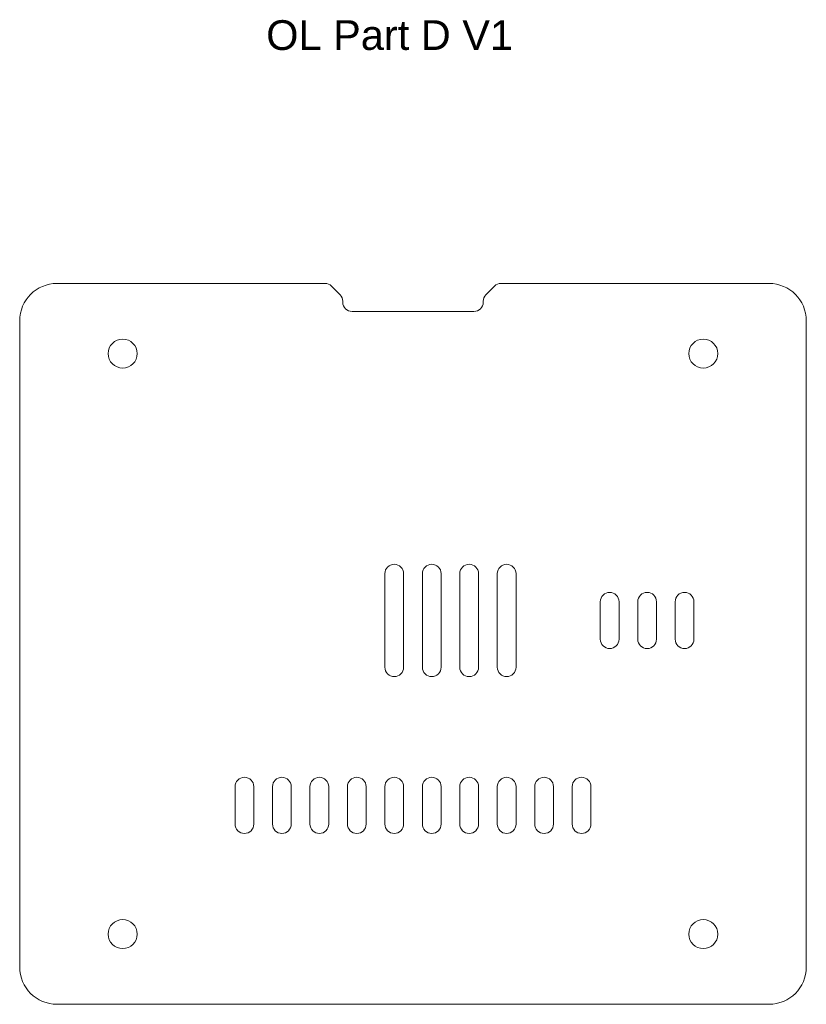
# Model space of a CAD drawing. Header units: inches. Extents: x 4.07 to 7.37, y 2.15 to 6.29.
import ezdxf

# ---------------------------------------------------------------- set-up
doc = ezdxf.new("R2010")
doc.units = ezdxf.units.IN
doc.header["$MEASUREMENT"] = 0
doc.layers.add('CONTINUOUS', color=7, linetype='Continuous', lineweight=0)
doc.layers.add('VISIBLE', color=7, linetype='Continuous', lineweight=0)

msp = doc.modelspace()

# ---------------------------------------------------------------- linework, layer by layer
at = {"layer": 'VISIBLE'}
for p, q in [((4.2225, 5.1806), (5.348, 5.1806)), ((6.0892, 5.1806), (7.2147, 5.1806)), ((5.4118, 5.1331), (5.3758, 5.1691)), ((6.0614, 5.1691), (6.0254, 5.1331)), ((5.4233, 5.1019), (5.4233, 5.1053)), ((6.0139, 5.1053), (6.0139, 5.1019)), ((5.9745, 5.0625), (5.4627, 5.0625)), ((4.0651, 2.3066), (4.0651, 5.0232)), ((7.3722, 5.0232), (7.3722, 2.3066)), ((5.6005, 3.5665), (5.6005, 3.9602)), ((5.6792, 3.9602), (5.6792, 3.5665)), ((5.758, 3.5665), (5.758, 3.9602)), ((5.8367, 3.9602), (5.8367, 3.5665)), ((5.9155, 3.5665), (5.9155, 3.9602)), ((5.9942, 3.9602), (5.9942, 3.5665)), ((6.0729, 3.5665), (6.0729, 3.9602)), ((6.1517, 3.9602), (6.1517, 3.5665)), ((6.506, 3.6846), (6.506, 3.8421)), ((6.5847, 3.8421), (6.5847, 3.6846)), ((6.6635, 3.6846), (6.6635, 3.8421)), ((6.7422, 3.8421), (6.7422, 3.6846)), ((6.821, 3.6846), (6.821, 3.8421)), ((6.8997, 3.8421), (6.8997, 3.6846)), ((4.9706, 2.907), (4.9706, 3.0645)), ((5.0493, 3.0645), (5.0493, 2.907)), ((5.1281, 2.907), (5.1281, 3.0645)), ((5.2068, 3.0645), (5.2068, 2.907)), ((5.2855, 2.907), (5.2855, 3.0645)), ((5.3643, 3.0645), (5.3643, 2.907)), ((5.443, 2.907), (5.443, 3.0645)), ((5.5218, 3.0645), (5.5218, 2.907)), ((5.6005, 2.907), (5.6005, 3.0645)), ((5.6792, 3.0645), (5.6792, 2.907)), ((5.758, 2.907), (5.758, 3.0645)), ((5.8367, 3.0645), (5.8367, 2.907)), ((5.9155, 2.907), (5.9155, 3.0645)), ((5.9942, 3.0645), (5.9942, 2.907)), ((6.0729, 2.907), (6.0729, 3.0645)), ((6.1517, 3.0645), (6.1517, 2.907)), ((6.2304, 2.907), (6.2304, 3.0645)), ((6.3092, 3.0645), (6.3092, 2.907)), ((6.3879, 2.907), (6.3879, 3.0645)), ((6.4666, 3.0645), (6.4666, 2.907)), ((7.2147, 2.1492), (4.2225, 2.1492))]:
    msp.add_line(p, q, dxfattribs=at)
for centre in [(4.4981, 4.8854), (6.9391, 4.8854), (4.4981, 2.4444), (6.9391, 2.4444)]:
    msp.add_circle(centre, 0.061, dxfattribs=at)
for centre, radius, start, end in [((4.2225, 5.0232), 0.1575, 90, 180), ((5.348, 5.1413), 0.0394, 45, 90), ((6.0892, 5.1413), 0.0394, 90, 135), ((7.2147, 5.0232), 0.1575, 0, 90), ((5.384, 5.1053), 0.0394, 0, 45), ((5.4627, 5.1019), 0.0394, 180, 270), ((5.9745, 5.1019), 0.0394, 270, 0), ((6.0533, 5.1053), 0.0394, 135, 180), ((5.6399, 3.9602), 0.0394, 0, 180), ((5.7973, 3.9602), 0.0394, 0, 180), ((5.9548, 3.9602), 0.0394, 0, 180), ((6.1123, 3.9602), 0.0394, 0, 180), ((6.5454, 3.8421), 0.0394, 0, 180), ((6.7029, 3.8421), 0.0394, 0, 180), ((6.8603, 3.8421), 0.0394, 0, 180), ((6.5454, 3.6846), 0.0394, 180, 0), ((6.7029, 3.6846), 0.0394, 180, 0), ((6.8603, 3.6846), 0.0394, 180, 0), ((5.6399, 3.5665), 0.0394, 180, 0), ((5.7973, 3.5665), 0.0394, 180, 0), ((5.9548, 3.5665), 0.0394, 180, 0), ((6.1123, 3.5665), 0.0394, 180, 0), ((5.0099, 3.0645), 0.0394, 0, 180), ((5.1674, 3.0645), 0.0394, 0, 180), ((5.3249, 3.0645), 0.0394, 0, 180), ((5.4824, 3.0645), 0.0394, 0, 180), ((5.6399, 3.0645), 0.0394, 0, 180), ((5.7973, 3.0645), 0.0394, 0, 180), ((5.9548, 3.0645), 0.0394, 0, 180), ((6.1123, 3.0645), 0.0394, 0, 180), ((6.2698, 3.0645), 0.0394, 0, 180), ((6.4273, 3.0645), 0.0394, 0, 180), ((5.0099, 2.907), 0.0394, 180, 0), ((5.1674, 2.907), 0.0394, 180, 0), ((5.3249, 2.907), 0.0394, 180, 0), ((5.4824, 2.907), 0.0394, 180, 0), ((5.6399, 2.907), 0.0394, 180, 0), ((5.7973, 2.907), 0.0394, 180, 0), ((5.9548, 2.907), 0.0394, 180, 0), ((6.1123, 2.907), 0.0394, 180, 0), ((6.2698, 2.907), 0.0394, 180, 0), ((6.4273, 2.907), 0.0394, 180, 0), ((4.2225, 2.3066), 0.1575, 180, 270), ((7.2147, 2.3066), 0.1575, 270, 0)]:
    msp.add_arc(centre, radius, start, end, dxfattribs=at)

# ---------------------------------------------------------------- texts
at = {"layer": 'CONTINUOUS', "insert": (5.1014, 6.2874), "char_height": 0.124948, "attachment_point": 1}
msp.add_mtext('{\\fArial|b0|i0|c0|p0;\\C7;OL Part D V1}{\\fArial|b0|i0|c0|p0;\\C7;\\H0.6206896x;}', dxfattribs=at)

doc.saveas('drawing.dxf')
